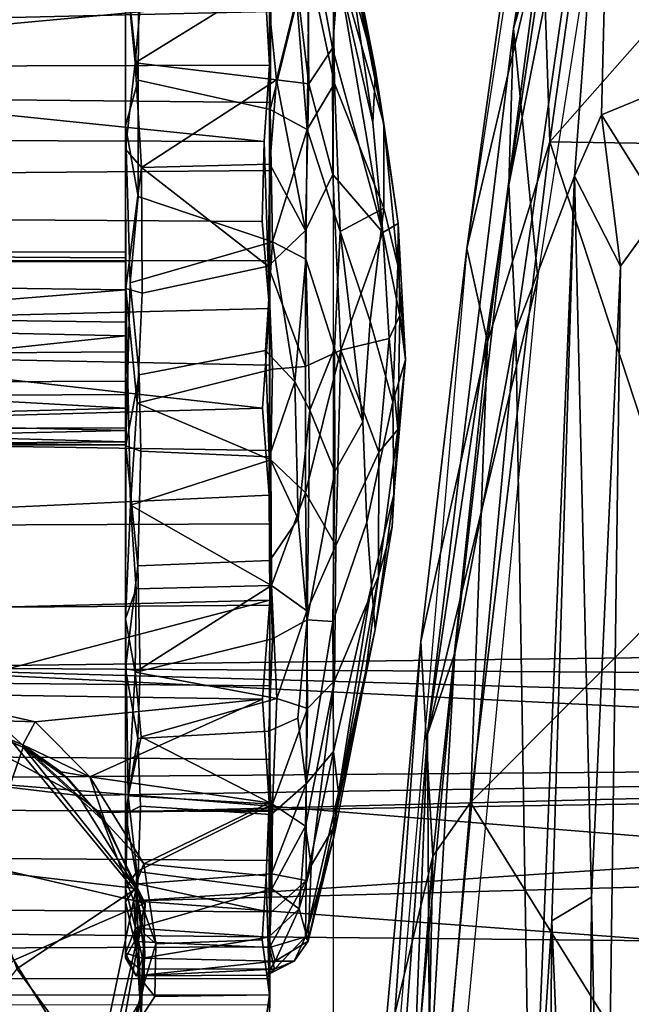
# Model space of a CAD drawing. Header units: millimetres. Extents: x -367 to 317, y -615 to 392.
# Tile 30 of 191: x -334 to -302, y -3 to 49. Entities that reach past the tile are written whole.
import ezdxf

# ---------------------------------------------------------------- set-up
doc = ezdxf.new("R2010")
doc.units = ezdxf.units.MM
doc.layers.add('Fbx_Root', color=7, linetype='Continuous', true_color=0x000000)
doc.styles.add('Default', font='arial.ttf')
doc.dimstyles.new('Default', dxfattribs={"dimscale": 10, "dimtxt": 2.5, "dimasz": 3, "dimexe": 1, "dimexo": 0.5, "dimgap": 0.8, "dimtad": 1, "dimtoh": 1, "dimzin": 1, "dimdsep": 46, "dimtxsty": 'Default', "dimcen": 2.5, "dimadec": 1, "dimazin": 1, "dimtfac": 1, "dimtdec": 4, "dimtix": 1, "dimtofl": 0, "dimtmove": 1, "dimatfit": 3, "dimfxl": 1, "dimtolj": 1, "dimtzin": 1, "dimarcsym": 0})

# ---------------------------------------------------------------- blocks, each defined once
blk = doc.blocks.new('*D1')
at = {"layer": 'Defpoints', "color": 0}
for p in [(-317.816, 295.28), (317.184, 295.28), (-317.816, -604.775)]:
    blk.add_point(p, dxfattribs=at)
at = {"layer": 'Fbx_Root', "color": 0, "lineweight": -2}
for p, q in [((-317.816, 290.28), (-317.816, -614.775)), ((317.184, 290.28), (317.184, -614.775)), ((287.184, -604.775), (-287.816, -604.775))]:
    blk.add_line(p, q, dxfattribs=at)
at = {"layer": 'Fbx_Root', "color": 0}
for points in [[(-287.816, -599.775), (-287.816, -609.775), (-317.816, -604.775)], [(287.184, -609.775), (287.184, -599.775), (317.184, -604.775)]]:
    blk.add_solid(points, dxfattribs=at)
at = {"layer": 'Fbx_Root', "color": 0, "insert": (-0.316, -584.012), "char_height": 25, "attachment_point": 5, "style": 'Default'}
blk.add_mtext('\\A1;635.00', dxfattribs=at)

msp = doc.modelspace()

# ---------------------------------------------------------------- linework, layer by layer
at = {"layer": 'Fbx_Root'}
for points in [[(-310.783, 36.638, 622.074), (-308.122, 55.727, 621.467), (-305.068, 73.898, 619.948)], [(-308.323, 48.217, 620.918), (-301.177, 72.586, 619.657), (-304.759, 70.871, 619.745)], [(-301.177, 72.586, 619.657), (-308.323, 48.217, 620.918), (-307.043, 35.093, 621.551)], [(-306.784, 53.515, 634.62), (-306.404, 42.251, 636.858), (-302.188, 72.374, 634.409)], [(-289.423, 61.51, 635.815), (-302.188, 72.374, 634.409), (-306.404, 42.251, 636.858)], [(-308.323, 48.217, 620.918), (-304.759, 70.871, 619.745), (-304.041, 69.977, 612.538)], [(-304.041, 69.977, 612.538), (-308.564, 39.991, 613.942), (-308.323, 48.217, 620.918)], [(-303.08, 67.686, 611.554), (-308.564, 39.991, 613.942), (-304.041, 69.977, 612.538)], [(-308.564, 39.991, 613.942), (-303.08, 67.686, 611.554), (-308.192, 32.311, 613.271)], [(-308.192, 32.311, 613.271), (-303.08, 67.686, 611.554), (-305.098, 40.443, 612.702)], [(-303.689, 43.667, 612.575), (-305.098, 40.443, 612.702), (-303.08, 67.686, 611.554)], [(-294.086, 47.622, 612.093), (-303.689, 43.667, 612.575), (-303.08, 67.686, 611.554)], [(-293.259, 62.254, 611.452), (-294.086, 47.622, 612.093), (-303.08, 67.686, 611.554)], [(-282.458, 41.875, 637.502), (-289.423, 61.51, 635.815), (-306.404, 42.251, 636.858)], [(-328.762, 51.651, 7.651), (-328.762, 36.458, 33.431), (-328.761, 51.7, 58.516), (-328.762, 59.428, 49.082)], [(-321.173, 46.29, 67.002), (-321.167, 56.64, 60.185), (-321.368, 49.707, 65.3)], [(-321.173, 46.29, 67.002), (-321.147, 49.113, 62.75), (-321.167, 56.64, 60.185)], [(-317.859, 52.691, 17.804), (-317.689, 56.042, 27.106), (-315.14, 43.191, 29.094)], [(-317.019, 53.435, 32.672), (-315.14, 43.191, 29.094), (-317.689, 56.042, 27.106)], [(-308.122, 55.727, 621.467), (-310.783, 36.638, 622.074), (-306.784, 53.515, 634.62)], [(-319.681, 50.067, 59.229), (-319.098, 45.305, 61.166), (-319.189, 54.45, 54.638)], [(-319.189, 54.45, 54.638), (-319.098, 45.305, 61.166), (-317.855, 47.186, 53.739)], [(-317.855, 47.186, 53.739), (-317.53, 51.184, 47.629), (-319.189, 54.45, 54.638)], [(-359.729, 51.701, 61.006), (-321.146, 53.61, 59.511), (-321.147, 49.113, 62.75), (-359.728, 48.211, 63.216)], [(-359.706, 51.241, 64.4), (-359.522, 46.178, 67.087), (-321.368, 49.707, 65.3), (-321.577, 53.45, 62.882)], [(-315.14, 43.191, 29.094), (-317.019, 53.435, 32.672), (-315.593, 46.017, 36.962)], [(-316.764, 50.297, 40.701), (-315.593, 46.017, 36.962), (-317.019, 53.435, 32.672)], [(-309.687, 31.71, 636.302), (-306.784, 53.515, 634.62), (-310.783, 36.638, 622.074)], [(-306.784, 53.515, 634.62), (-309.687, 31.71, 636.302), (-306.404, 42.251, 636.858)], [(-317.859, 52.691, 17.804), (-317.745, 45.325, 11.586), (-319.073, 51.537, 9.36)], [(-317.859, 52.691, 17.804), (-315.14, 43.191, 29.094), (-315.15, 38.759, 22.716), (-317.745, 45.325, 11.586)], [(-328.762, 36.458, 33.431), (-328.762, 35.949, 35.412), (-328.761, 51.7, 58.516)], [(-328.762, 35.949, 35.412), (-328.762, 34.458, 37.161), (-328.761, 51.7, 58.516)], [(-328.762, 34.458, 37.161), (-328.762, 32.756, 37.962), (-328.761, 51.7, 58.516)], [(-328.762, 32.756, 37.962), (-328.762, 31.188, 38.146), (-328.761, 51.7, 58.516)], [(-328.761, 51.7, 58.516), (-328.762, 31.188, 38.146), (-328.762, 17.141, 62.08), (-328.758, 41.867, 63.688)], [(-328.762, 6.86, 11.802), (-328.762, 32.042, 27.957), (-328.762, 51.651, 7.651), (-328.76, 43.098, 2.824)], [(-328.762, 32.042, 27.957), (-328.762, 34.457, 28.977), (-328.762, 51.651, 7.651)], [(-328.762, 34.457, 28.977), (-328.762, 36.135, 31.041), (-328.762, 51.651, 7.651)], [(-328.762, 36.135, 31.041), (-328.762, 36.458, 33.431), (-328.762, 51.651, 7.651)], [(-328.086, 45.488, 3.15), (-328.762, 51.651, 7.651), (-328.056, 50.731, 6.32)], [(-328.762, 51.651, 7.651), (-328.086, 45.488, 3.15), (-328.76, 43.098, 2.824)], [(-328.761, 51.7, 58.516), (-328.758, 41.867, 63.688), (-328.239, 46.409, 62.457)], [(-328.761, 51.7, 58.516), (-328.239, 46.409, 62.457), (-327.899, 50.332, 60.116)], [(-319.729, 49.647, 6.503), (-319.073, 51.537, 9.36), (-319.188, 42.893, 3.59)], [(-319.188, 42.893, 3.59), (-319.073, 51.537, 9.36), (-317.745, 45.325, 11.586)], [(-315.208, 37.484, 44.41), (-317.53, 51.184, 47.629), (-317.855, 47.186, 53.739)], [(-315.208, 37.484, 44.41), (-315.735, 43.275, 43.704), (-317.53, 51.184, 47.629)], [(-317.53, 51.184, 47.629), (-315.735, 43.275, 43.704), (-316.764, 50.297, 40.701)], [(-327.899, 50.332, 60.116), (-328.239, 46.409, 62.457), (-321.327, 50.692, 59.923)], [(-320.798, 45.52, 62.86), (-321.327, 50.692, 59.923), (-328.239, 46.409, 62.457)], [(-321.098, 49.617, 5.561), (-321.132, 43.949, 2.483), (-328.086, 45.488, 3.15), (-328.056, 50.731, 6.32)], [(-321.327, 50.692, 59.923), (-320.798, 45.52, 62.86), (-319.681, 50.067, 59.229)], [(-315.593, 46.017, 36.962), (-316.764, 50.297, 40.701), (-315.735, 43.275, 43.704)], [(-320.798, 45.52, 62.86), (-319.098, 45.305, 61.166), (-319.681, 50.067, 59.229)], [(-321.173, 46.29, 67.002), (-321.368, 49.707, 65.3), (-359.522, 46.178, 67.087)], [(-321.132, 43.949, 2.483), (-321.098, 49.617, 5.561), (-319.729, 49.647, 6.503)], [(-321.132, 43.949, 2.483), (-319.729, 49.647, 6.503), (-319.188, 42.893, 3.59)], [(-321.147, 49.113, 62.75), (-321.147, 44.325, 65.101), (-359.728, 44.71, 64.949), (-359.728, 48.211, 63.216)], [(-321.147, 49.113, 62.75), (-321.173, 46.29, 67.002), (-321.147, 44.325, 65.101)], [(-312.843, 11.055, 622.491), (-307.043, 35.093, 621.551), (-308.323, 48.217, 620.918)], [(-312.843, 11.055, 622.491), (-308.323, 48.217, 620.918), (-308.564, 39.991, 613.942)], [(-317.842, 40.531, 57.478), (-317.855, 47.186, 53.739), (-319.098, 45.305, 61.166)], [(-317.855, 47.186, 53.739), (-317.842, 40.531, 57.478), (-315.208, 37.484, 44.41)], [(-303.689, 43.667, 612.575), (-294.086, 47.622, 612.093), (-300.545, 38.643, 608.443)], [(-321.447, 42.27, 68.526), (-321.173, 46.29, 67.002), (-359.522, 46.178, 67.087)], [(-359.522, 46.178, 67.087), (-359.452, 42.389, 68.457), (-321.447, 42.27, 68.526)], [(-328.239, 46.409, 62.457), (-328.758, 41.867, 63.688), (-327.92, 40.898, 64.773)], [(-328.239, 46.409, 62.457), (-327.92, 40.898, 64.773), (-320.798, 45.52, 62.86)], [(-321.447, 42.27, 68.526), (-321.175, 33.468, 70.116), (-321.173, 46.29, 67.002)], [(-321.175, 33.468, 70.116), (-321.147, 35.999, 67.34), (-321.173, 46.29, 67.002)], [(-321.147, 44.325, 65.101), (-321.173, 46.29, 67.002), (-321.147, 40.746, 66.304)], [(-321.147, 40.746, 66.304), (-321.173, 46.29, 67.002), (-321.147, 35.999, 67.34)], [(-314.388, 37.947, 35.353), (-315.593, 46.017, 36.962), (-315.735, 43.275, 43.704), (-315.208, 37.484, 44.41)], [(-315.14, 43.191, 29.094), (-315.593, 46.017, 36.962), (-314.388, 37.947, 35.353)], [(-328.083, 39.379, 1.028), (-328.76, 43.098, 2.824), (-328.086, 45.488, 3.15)], [(-321.132, 43.949, 2.483), (-321.017, 36.979, 0.521), (-328.083, 39.379, 1.028), (-328.086, 45.488, 3.15)], [(-321.153, 41.073, 64.624), (-320.798, 45.52, 62.86), (-327.92, 40.898, 64.773)], [(-320.798, 45.52, 62.86), (-321.153, 41.073, 64.624), (-319.274, 37.58, 64.275)], [(-320.798, 45.52, 62.86), (-319.274, 37.58, 64.275), (-319.098, 45.305, 61.166)], [(-319.098, 45.305, 61.166), (-319.274, 37.58, 64.275), (-317.842, 40.531, 57.478)], [(-319.188, 42.893, 3.59), (-317.745, 45.325, 11.586), (-317.442, 37.526, 9.737)], [(-317.442, 37.526, 9.737), (-317.745, 45.325, 11.586), (-315.15, 38.759, 22.716)], [(-321.147, 44.325, 65.101), (-321.147, 40.746, 66.304), (-359.728, 40.427, 66.414), (-359.728, 44.71, 64.949)], [(-321.017, 36.979, 0.521), (-321.132, 43.949, 2.483), (-319.188, 42.893, 3.59)], [(-305.098, 40.443, 612.702), (-303.689, 43.667, 612.575), (-302.683, 35.698, 608.547)], [(-302.683, 35.698, 608.547), (-303.689, 43.667, 612.575), (-300.545, 38.643, 608.443)], [(-328.757, 14.498, 5.185), (-328.762, 6.86, 11.802), (-328.76, 43.098, 2.824)], [(-328.511, 34.824, 0.253), (-328.746, 26.234, 0.959), (-328.76, 43.098, 2.824)], [(-328.746, 26.234, 0.959), (-328.757, 14.498, 5.185), (-328.76, 43.098, 2.824)], [(-328.511, 34.824, 0.253), (-328.76, 43.098, 2.824), (-328.083, 39.379, 1.028)], [(-314.411, 35.732, 28.019), (-315.15, 38.759, 22.716), (-315.14, 43.191, 29.094)], [(-314.411, 35.732, 28.019), (-315.14, 43.191, 29.094), (-314.388, 37.947, 35.353)], [(-321.017, 36.979, 0.521), (-319.188, 42.893, 3.59), (-319.253, 36.074, 1.717)], [(-317.442, 37.526, 9.737), (-317.753, 31.376, 7.48), (-319.253, 36.074, 1.717), (-319.188, 42.893, 3.59)], [(-321.447, 42.27, 68.526), (-359.452, 42.389, 68.457), (-359.704, 38.302, 69.516), (-321.555, 38.055, 69.531)], [(-321.447, 42.27, 68.526), (-321.555, 38.055, 69.531), (-321.175, 33.468, 70.116)], [(-310.579, 7.47, 638.79), (-306.404, 42.251, 636.858), (-309.687, 31.71, 636.302)], [(-306.404, 42.251, 636.858), (-310.579, 7.47, 638.79), (-298.859, 19.215, 638.659)], [(-306.404, 42.251, 636.858), (-298.859, 19.215, 638.659), (-283.355, 20.291, 638.983), (-282.458, 41.875, 637.502)], [(-328.741, 34.526, 65.55), (-328.758, 41.867, 63.688), (-328.762, 17.141, 62.08)], [(-328.758, 41.867, 63.688), (-328.741, 34.526, 65.55), (-327.92, 40.898, 64.773)], [(-321.24, 35.696, 65.818), (-321.153, 41.073, 64.624), (-327.92, 40.898, 64.773)], [(-321.153, 41.073, 64.624), (-321.24, 35.696, 65.818), (-319.274, 37.58, 64.275)], [(-359.728, 40.427, 66.414), (-321.147, 40.746, 66.304), (-321.147, 35.999, 67.34), (-359.729, 35.962, 67.306)], [(-328.741, 34.526, 65.55), (-327.886, 34.28, 65.978), (-327.92, 40.898, 64.773)], [(-327.92, 40.898, 64.773), (-327.886, 34.28, 65.978), (-321.24, 35.696, 65.818)], [(-317.417, 31.287, 57.288), (-317.842, 40.531, 57.478), (-319.274, 37.58, 64.275), (-319.274, 30.418, 64.799)], [(-315.208, 37.484, 44.41), (-317.842, 40.531, 57.478), (-317.417, 31.287, 57.288)], [(-305.098, 40.443, 612.702), (-307.408, -15.621, 614.804), (-308.192, 32.311, 613.271)], [(-306.304, 1.228, 613.637), (-307.408, -15.621, 614.804), (-305.098, 40.443, 612.702)], [(-306.304, 1.228, 613.637), (-305.098, 40.443, 612.702), (-304.207, 2.482, 608.883)], [(-305.098, 40.443, 612.702), (-302.683, 35.698, 608.547), (-304.207, 2.482, 608.883)], [(-311.414, 15.318, 614.837), (-312.843, 11.055, 622.491), (-308.564, 39.991, 613.942)], [(-308.564, 39.991, 613.942), (-308.192, 32.311, 613.271), (-311.414, 15.318, 614.837)], [(-328.511, 34.824, 0.253), (-328.083, 39.379, 1.028), (-321.017, 36.979, 0.521)], [(-315.868, 32.803, 16.657), (-317.442, 37.526, 9.737), (-315.15, 38.759, 22.716)], [(-314.677, 28.552, 23.909), (-315.868, 32.803, 16.657), (-315.15, 38.759, 22.716), (-314.411, 35.732, 28.019)], [(-303.557, -29.186, 608.439), (-302.683, 35.698, 608.547), (-300.545, 38.643, 608.443), (-280.697, -8.558, 608.444)], [(-359.704, 38.302, 69.516), (-359.68, 32.5, 70.162), (-321.175, 33.468, 70.116), (-321.555, 38.055, 69.531)], [(-314.388, 37.947, 35.353), (-315.208, 37.484, 44.41), (-314.299, 33.098, 38.167)], [(-314, 30.772, 32.173), (-314.411, 35.732, 28.019), (-314.388, 37.947, 35.353)], [(-314, 30.772, 32.173), (-314.388, 37.947, 35.353), (-314.299, 33.098, 38.167)], [(-321.24, 35.696, 65.818), (-319.274, 30.418, 64.799), (-319.274, 37.58, 64.275)], [(-317.442, 37.526, 9.737), (-316.26, 27.498, 15.294), (-317.753, 31.376, 7.48)], [(-317.442, 37.526, 9.737), (-315.868, 32.803, 16.657), (-316.26, 27.498, 15.294)], [(-314.874, 31.89, 43.809), (-315.208, 37.484, 44.41), (-317.417, 31.287, 57.288)], [(-314.299, 33.098, 38.167), (-315.208, 37.484, 44.41), (-314.874, 31.89, 43.809)], [(-328.511, 34.824, 0.253), (-321.017, 36.979, 0.521), (-321.386, 31.259, 0.05), (-328.03, 29.976, 0.086)], [(-319.833, 29.61, 0.855), (-321.386, 31.259, 0.05), (-321.017, 36.979, 0.521)], [(-321.017, 36.979, 0.521), (-319.253, 36.074, 1.717), (-319.833, 29.61, 0.855)], [(-328.762, 36.458, 33.431), (-328.762, 36.135, 31.041), (-352.114, 36.278, 31.442), (-352.114, 36.433, 33.805)], [(-328.762, 35.949, 35.412), (-328.762, 36.458, 33.431), (-352.114, 36.433, 33.805), (-352.114, 35.888, 35.44)], [(-315.795, -21.314, 623.517), (-313.193, 15.943, 623.003), (-310.783, 36.638, 622.074)], [(-310.783, 36.638, 622.074), (-313.193, 15.943, 623.003), (-309.687, 31.71, 636.302)], [(-321.147, 35.999, 67.34), (-321.148, 30.49, 67.62), (-359.729, 31.258, 67.626), (-359.729, 35.962, 67.306)], [(-328.762, 36.135, 31.041), (-328.762, 34.457, 28.977), (-352.114, 34.778, 29.238), (-352.114, 36.278, 31.442)], [(-352.114, 34.781, 36.897), (-328.762, 34.458, 37.161), (-328.762, 35.949, 35.412), (-352.114, 35.888, 35.44)], [(-321.147, 35.999, 67.34), (-321.175, 33.468, 70.116), (-321.148, 30.49, 67.62)], [(-319.253, 36.074, 1.717), (-319.051, 28.125, 2.163), (-319.833, 29.61, 0.855)], [(-319.051, 28.125, 2.163), (-319.253, 36.074, 1.717), (-317.753, 31.376, 7.48)], [(-321.004, 30.28, 66.049), (-321.24, 35.696, 65.818), (-327.886, 34.28, 65.978), (-328.133, 28.493, 65.993)], [(-321.24, 35.696, 65.818), (-321.004, 30.28, 66.049), (-319.274, 30.418, 64.799)], [(-314, 30.772, 32.173), (-314.677, 28.552, 23.909), (-314.411, 35.732, 28.019)], [(-302.683, 35.698, 608.547), (-303.557, -29.186, 608.439), (-304.207, 2.482, 608.883)], [(-352.114, 33.078, 37.884), (-328.762, 32.756, 37.962), (-328.762, 34.458, 37.161), (-352.114, 34.781, 36.897)], [(-352.114, 32.544, 28.042), (-352.114, 34.778, 29.238), (-328.762, 34.457, 28.977)], [(-328.746, 26.234, 0.959), (-328.511, 34.824, 0.253), (-328.03, 29.976, 0.086)], [(-307.043, 35.093, 621.551), (-312.843, 11.055, 622.491), (-312.644, -23.814, 623.539)], [(-328.762, 34.457, 28.977), (-328.762, 32.042, 27.957), (-352.114, 32.544, 28.042)], [(-328.498, 23.112, 64.992), (-328.741, 34.526, 65.55), (-328.762, 17.141, 62.08)], [(-328.741, 34.526, 65.55), (-328.498, 23.112, 64.992), (-328.133, 28.493, 65.993)], [(-328.741, 34.526, 65.55), (-328.133, 28.493, 65.993), (-327.886, 34.28, 65.978)], [(-321.54, 28.218, 70.013), (-321.175, 33.468, 70.116), (-359.68, 32.5, 70.162)], [(-321.54, 28.218, 70.013), (-321.184, 23.652, 69.348), (-321.175, 33.468, 70.116)], [(-321.184, 23.652, 69.348), (-321.147, 26.001, 67.181), (-321.175, 33.468, 70.116)], [(-321.148, 30.49, 67.62), (-321.175, 33.468, 70.116), (-321.147, 26.001, 67.181)], [(-328.762, 31.188, 38.146), (-328.762, 32.756, 37.962), (-352.114, 33.078, 37.884), (-352.114, 31.013, 38.177)], [(-314.677, 28.552, 23.909), (-316.034, 22.228, 18.574), (-316.26, 27.498, 15.294), (-315.868, 32.803, 16.657)], [(-314.299, 33.098, 38.167), (-314.874, 31.89, 43.809), (-314.409, 27.105, 38.16)], [(-314.299, 33.098, 38.167), (-314.409, 27.105, 38.16), (-314, 30.772, 32.173)], [(-359.68, 32.5, 70.162), (-359.677, 27.148, 69.903), (-321.54, 28.218, 70.013)], [(-352.114, 29.545, 28.252), (-352.114, 32.544, 28.042), (-328.762, 32.042, 27.957)], [(-311.414, 15.318, 614.837), (-308.192, 32.311, 613.271), (-314.111, -31.113, 615.448)], [(-314.111, -31.113, 615.448), (-308.192, 32.311, 613.271), (-307.408, -15.621, 614.804)], [(-352.114, 29.545, 28.252), (-328.762, 32.042, 27.957), (-328.762, 29.645, 28.265)], [(-328.762, 29.645, 28.265), (-328.762, 32.042, 27.957), (-328.762, 6.86, 11.802)], [(-317.417, 31.287, 57.288), (-315.404, 25.916, 46.172), (-314.874, 31.89, 43.809)], [(-314.874, 31.89, 43.809), (-315.404, 25.916, 46.172), (-314.409, 27.105, 38.16)], [(-312.565, 4.633, 637.551), (-309.687, 31.71, 636.302), (-313.193, 15.943, 623.003)], [(-312.565, 4.633, 637.551), (-310.579, 7.47, 638.79), (-309.687, 31.71, 636.302)], [(-321.148, 30.49, 67.62), (-321.147, 26.001, 67.181), (-359.729, 26.592, 67.274), (-359.729, 31.258, 67.626)], [(-328.762, 28.95, 37.639), (-328.762, 31.188, 38.146), (-352.114, 31.013, 38.177), (-352.114, 28.831, 37.492)], [(-328.762, 31.188, 38.146), (-328.762, 28.95, 37.639), (-328.762, 17.141, 62.08)], [(-328.03, 29.976, 0.086), (-321.386, 31.259, 0.05), (-321.182, 25.656, 0.514), (-327.943, 25.968, 0.496)], [(-321.386, 31.259, 0.05), (-319.833, 29.61, 0.855), (-321.182, 25.656, 0.514)], [(-319.274, 30.418, 64.799), (-319.272, 23.76, 63.897), (-317.417, 31.287, 57.288)], [(-317.68, 20.991, 56.009), (-317.417, 31.287, 57.288), (-319.272, 23.76, 63.897)], [(-317.753, 31.376, 7.48), (-317.735, 24.887, 8.358), (-319.051, 28.125, 2.163)], [(-317.735, 24.887, 8.358), (-317.753, 31.376, 7.48), (-316.26, 27.498, 15.294)], [(-317.68, 20.991, 56.009), (-315.404, 25.916, 46.172), (-317.417, 31.287, 57.288)], [(-314, 30.772, 32.173), (-314.409, 27.105, 38.16), (-314.71, 21.987, 34.866), (-314.614, 23.678, 29.249)], [(-314, 30.772, 32.173), (-314.614, 23.678, 29.249), (-314.677, 28.552, 23.909)], [(-321.098, 25.507, 65.554), (-321.004, 30.28, 66.049), (-328.133, 28.493, 65.993)], [(-319.272, 23.76, 63.897), (-319.274, 30.418, 64.799), (-321.004, 30.28, 66.049), (-321.098, 25.507, 65.554)], [(-328.762, 29.645, 28.265), (-328.762, 28.22, 29.078), (-352.114, 29.545, 28.252)], [(-328.762, 28.22, 29.078), (-328.762, 29.645, 28.265), (-328.762, 6.86, 11.802)], [(-328.746, 26.234, 0.959), (-328.03, 29.976, 0.086), (-327.943, 25.968, 0.496)], [(-321.182, 25.656, 0.514), (-319.833, 29.61, 0.855), (-319.656, 22.406, 2.227)], [(-319.656, 22.406, 2.227), (-319.833, 29.61, 0.855), (-319.051, 28.125, 2.163)], [(-352.114, 27.587, 29.639), (-352.114, 29.545, 28.252), (-328.762, 28.22, 29.078)], [(-352.114, 27.096, 35.948), (-328.762, 27.196, 36), (-328.762, 28.95, 37.639), (-352.114, 28.831, 37.492)], [(-328.762, 28.95, 37.639), (-328.762, 27.196, 36), (-328.762, 17.141, 62.08)], [(-314.677, 28.552, 23.909), (-314.614, 23.678, 29.249), (-315.792, 18.89, 23.25), (-316.034, 22.228, 18.574)], [(-359.677, 27.148, 69.903), (-359.72, 21.854, 68.922), (-321.184, 23.652, 69.348), (-321.54, 28.218, 70.013)], [(-328.762, 28.22, 29.078), (-328.762, 27.043, 30.376), (-352.114, 27.587, 29.639)], [(-328.762, 27.043, 30.376), (-328.762, 28.22, 29.078), (-328.762, 6.86, 11.802)], [(-328.133, 28.493, 65.993), (-328.498, 23.112, 64.992), (-321.098, 25.507, 65.554)], [(-319.656, 22.406, 2.227), (-319.051, 28.125, 2.163), (-319.182, 17.073, 4.817)], [(-319.182, 17.073, 4.817), (-319.051, 28.125, 2.163), (-317.735, 24.887, 8.358)], [(-352.114, 26.527, 31.419), (-352.114, 27.587, 29.639), (-328.762, 27.043, 30.376)], [(-317.735, 24.887, 8.358), (-316.26, 27.498, 15.294), (-316.034, 22.228, 18.574), (-317.825, 16.985, 11.423)], [(-328.762, 26.453, 34.381), (-328.762, 27.196, 36), (-352.114, 27.096, 35.948)], [(-352.114, 27.096, 35.948), (-352.114, 26.282, 33.557), (-328.762, 26.453, 34.381)], [(-328.762, 27.043, 30.376), (-328.762, 26.298, 32.433), (-352.114, 26.527, 31.419)], [(-328.762, 27.196, 36), (-328.762, 26.453, 34.381), (-328.762, 17.141, 62.08)], [(-328.762, 26.298, 32.433), (-328.762, 27.043, 30.376), (-328.762, 6.86, 11.802)], [(-314.409, 27.105, 38.16), (-315.436, 19.387, 40.748), (-314.71, 21.987, 34.866)], [(-314.409, 27.105, 38.16), (-315.404, 25.916, 46.172), (-315.436, 19.387, 40.748)], [(-321.147, 26.001, 67.181), (-321.146, 22.136, 66.353), (-359.73, 21.974, 66.341), (-359.729, 26.592, 67.274)], [(-352.114, 26.282, 33.557), (-352.114, 26.527, 31.419), (-328.762, 26.298, 32.433)], [(-328.762, 26.298, 32.433), (-328.762, 26.453, 34.381), (-352.114, 26.282, 33.557)], [(-328.762, 26.453, 34.381), (-328.762, 26.298, 32.433), (-328.762, 17.141, 62.08)], [(-328.762, 17.141, 62.08), (-328.762, 26.298, 32.433), (-328.762, 6.86, 11.802), (-328.76, 2.238, 18.895)], [(-328.757, 14.498, 5.185), (-328.746, 26.234, 0.959), (-328.111, 19.928, 2.019)], [(-328.111, 19.928, 2.019), (-328.746, 26.234, 0.959), (-327.943, 25.968, 0.496)], [(-321.182, 25.656, 0.514), (-321.156, 20.206, 2.009), (-328.111, 19.928, 2.019), (-327.943, 25.968, 0.496)], [(-321.147, 26.001, 67.181), (-321.184, 23.652, 69.348), (-321.146, 22.136, 66.353)], [(-321.064, 18.888, 63.709), (-321.098, 25.507, 65.554), (-328.498, 23.112, 64.992)], [(-321.156, 20.206, 2.009), (-321.182, 25.656, 0.514), (-319.656, 22.406, 2.227)], [(-321.098, 25.507, 65.554), (-321.064, 18.888, 63.709), (-319.272, 23.76, 63.897)], [(-315.404, 25.916, 46.172), (-317.68, 20.991, 56.009), (-317.754, 13.866, 51.914), (-315.436, 19.387, 40.748)], [(-317.735, 24.887, 8.358), (-317.825, 16.985, 11.423), (-319.182, 17.073, 4.817)], [(-359.72, 21.854, 68.922), (-359.178, 17.14, 67.296), (-321.158, 18.119, 67.728), (-321.184, 23.652, 69.348)], [(-321.158, 18.119, 67.728), (-321.146, 22.136, 66.353), (-321.184, 23.652, 69.348)], [(-319.272, 23.76, 63.897), (-321.064, 18.888, 63.709), (-319.209, 17.553, 61.369)], [(-319.272, 23.76, 63.897), (-319.209, 17.553, 61.369), (-317.68, 20.991, 56.009)], [(-314.614, 23.678, 29.249), (-315.609, 16.568, 29.43), (-315.792, 18.89, 23.25)], [(-314.71, 21.987, 34.866), (-315.609, 16.568, 29.43), (-314.614, 23.678, 29.249)], [(-328.498, 23.112, 64.992), (-328.762, 17.141, 62.08), (-328.198, 18.71, 63.575)], [(-328.498, 23.112, 64.992), (-328.198, 18.71, 63.575), (-321.064, 18.888, 63.709)], [(-319.656, 22.406, 2.227), (-319.182, 17.073, 4.817), (-321.007, 16.089, 3.839), (-321.156, 20.206, 2.009)], [(-359.73, 21.974, 66.341), (-321.146, 22.136, 66.353), (-321.147, 17.854, 64.863), (-359.728, 17.556, 64.712)], [(-321.146, 22.136, 66.353), (-321.158, 18.119, 67.728), (-321.147, 17.854, 64.863)], [(-317.825, 16.985, 11.423), (-316.034, 22.228, 18.574), (-315.792, 18.89, 23.25), (-317.791, 10.144, 18.249)], [(-314.71, 21.987, 34.866), (-315.436, 19.387, 40.748), (-316.207, 13.654, 36.03), (-315.609, 16.568, 29.43)], [(-319.176, 12.409, 58.238), (-317.754, 13.866, 51.914), (-317.68, 20.991, 56.009), (-319.209, 17.553, 61.369)], [(-328.757, 14.498, 5.185), (-328.111, 19.928, 2.019), (-327.98, 14.374, 4.772)], [(-328.111, 19.928, 2.019), (-321.156, 20.206, 2.009), (-321.007, 16.089, 3.839), (-327.98, 14.374, 4.772)], [(-318.967, 4.153, 47.716), (-317.827, 6.07, 38.93), (-315.436, 19.387, 40.748), (-317.754, 13.866, 51.914)], [(-315.436, 19.387, 40.748), (-317.827, 6.07, 38.93), (-316.207, 13.654, 36.03)], [(-299.978, -9.584, 640.06), (-298.859, 19.215, 638.659), (-310.579, 7.47, 638.79)], [(-328.762, 17.141, 62.08), (-328.239, 14.332, 61.331), (-328.198, 18.71, 63.575)], [(-328.198, 18.71, 63.575), (-328.239, 14.332, 61.331), (-321.064, 18.888, 63.709)], [(-320.785, 12.937, 60.427), (-321.064, 18.888, 63.709), (-328.239, 14.332, 61.331)], [(-321.064, 18.888, 63.709), (-320.785, 12.937, 60.427), (-319.209, 17.553, 61.369)], [(-315.792, 18.89, 23.25), (-317.536, 7.969, 25.794), (-317.791, 10.144, 18.249)], [(-315.609, 16.568, 29.43), (-317.536, 7.969, 25.794), (-315.792, 18.89, 23.25)], [(-321.147, 17.854, 64.863), (-321.147, 13.603, 62.703), (-359.728, 13.957, 62.92), (-359.728, 17.556, 64.712)], [(-340.005, 13.178, 65.388), (-321.158, 18.119, 67.728), (-359.178, 17.14, 67.296)], [(-321.537, 12.897, 65.22), (-321.158, 18.119, 67.728), (-340.005, 13.178, 65.388)], [(-321.537, 12.897, 65.22), (-321.18, 7.438, 61.397), (-321.158, 18.119, 67.728)], [(-321.18, 7.438, 61.397), (-321.147, 9.73, 59.989), (-321.158, 18.119, 67.728)], [(-321.147, 17.854, 64.863), (-321.158, 18.119, 67.728), (-321.147, 13.603, 62.703)], [(-321.147, 13.603, 62.703), (-321.158, 18.119, 67.728), (-321.147, 9.73, 59.989)], [(-328.76, 2.238, 18.895), (-328.76, -0.712, 28.7), (-328.762, 17.141, 62.08)], [(-328.76, -0.712, 28.7), (-328.756, -0.467, 39.621), (-328.762, 17.141, 62.08)], [(-328.756, -0.467, 39.621), (-328.76, 2.93, 48.365), (-328.762, 17.141, 62.08)], [(-328.76, 2.93, 48.365), (-328.615, 7.817, 56.097), (-328.762, 17.141, 62.08)], [(-328.762, 17.141, 62.08), (-328.615, 7.817, 56.097), (-328.239, 14.332, 61.331)], [(-320.785, 12.937, 60.427), (-319.176, 12.409, 58.238), (-319.209, 17.553, 61.369)], [(-319.182, 17.073, 4.817), (-319.67, 11.897, 7.606), (-321.213, 11.22, 6.867), (-321.007, 16.089, 3.839)], [(-319.67, 11.897, 7.606), (-319.182, 17.073, 4.817), (-319.235, 8.439, 11.183)], [(-319.235, 8.439, 11.183), (-319.182, 17.073, 4.817), (-317.825, 16.985, 11.423)], [(-317.825, 16.985, 11.423), (-317.791, 10.144, 18.249), (-319.235, 8.439, 11.183)], [(-327.98, 14.374, 4.772), (-321.007, 16.089, 3.839), (-321.213, 11.22, 6.867), (-328.11, 10.834, 7.211)], [(-317.536, 7.969, 25.794), (-315.609, 16.568, 29.43), (-316.207, 13.654, 36.03)], [(-223.087, 16.046, 93.9), (-238.1, 9.32, 91.795), (-343.761, 14.573, 74.562)], [(-343.761, 14.573, 74.562), (-140.16, 13.342, 134.074), (-223.087, 16.046, 93.9)], [(-315.795, -21.314, 623.517), (-315.231, -6.435, 623.978), (-313.193, 15.943, 623.003)], [(-313.193, 15.943, 623.003), (-315.231, -6.435, 623.978), (-312.565, 4.633, 637.551)], [(-313.605, -8.294, 616.097), (-311.414, 15.318, 614.837), (-314.111, -31.113, 615.448)], [(-313.605, -8.294, 616.097), (-312.843, 11.055, 622.491), (-311.414, 15.318, 614.837)], [(-352.063, 10.325, 72.627), (-343.761, 14.573, 74.562), (-331.248, 7.824, 76.539)], [(-343.761, 14.573, 74.562), (-238.1, 9.32, 91.795), (-331.248, 7.824, 76.539)], [(-343.761, 14.573, 74.562), (-182.322, 10.022, 138.339), (-140.16, 13.342, 134.074)], [(-182.322, 10.022, 138.339), (-343.761, 14.573, 74.562), (-339.558, 8.759, 100.555)], [(-328.762, 6.86, 11.802), (-328.757, 14.498, 5.185), (-328.11, 10.834, 7.211)], [(-328.757, 14.498, 5.185), (-327.98, 14.374, 4.772), (-328.11, 10.834, 7.211)], [(-328.239, 14.332, 61.331), (-328.615, 7.817, 56.097), (-327.927, 10.923, 59.006)], [(-328.239, 14.332, 61.331), (-327.927, 10.923, 59.006), (-320.785, 12.937, 60.427)], [(-321.147, 13.603, 62.703), (-321.147, 9.73, 59.989), (-359.728, 10.073, 60.27), (-359.728, 13.957, 62.92)], [(-319.176, 12.409, 58.238), (-319.274, 6.222, 52.389), (-317.754, 13.866, 51.914)], [(-318.967, 4.153, 47.716), (-317.754, 13.866, 51.914), (-319.274, 6.222, 52.389)], [(-317.827, 6.07, 38.93), (-317.786, 5.649, 31.636), (-316.207, 13.654, 36.03)], [(-317.536, 7.969, 25.794), (-316.207, 13.654, 36.03), (-317.786, 5.649, 31.636)], [(-333.514, 11.706, 64.486), (-340.005, 13.178, 65.388), (-337.369, 11.833, 65.829)], [(-340.005, 13.178, 65.388), (-333.514, 11.706, 64.486), (-321.537, 12.897, 65.22)], [(-333.514, 11.706, 64.486), (-330.641, 8.816, 62.538), (-321.537, 12.897, 65.22)], [(-321.18, 7.438, 61.397), (-321.537, 12.897, 65.22), (-330.641, 8.816, 62.538)], [(-321.018, 7.378, 55.844), (-320.785, 12.937, 60.427), (-327.927, 10.923, 59.006)], [(-320.785, 12.937, 60.427), (-321.018, 7.378, 55.844), (-319.176, 12.409, 58.238)], [(-352.063, 10.325, 72.627), (-331.248, 7.824, 76.539), (-335.84, 11.976, 71.722)], [(-327.722, 2.163, 71.663), (-340.097, 5.063, 71.55), (-335.84, 11.976, 71.722)], [(-327.722, 2.163, 71.663), (-335.84, 11.976, 71.722), (-331.248, 7.824, 76.539)], [(-321.018, 7.378, 55.844), (-319.274, 6.222, 52.389), (-319.176, 12.409, 58.238)], [(-334.145, 10.371, 71.607), (-337.588, 11.734, 71.599), (-342.145, 5.229, 71.652), (-336.401, 3.894, 71.658)], [(-337.588, 11.734, 71.599), (-334.145, 10.371, 71.607), (-337.369, 11.833, 65.829)], [(-334.172, 10.498, 64.82), (-337.369, 11.833, 65.829), (-334.145, 10.371, 71.607)], [(-333.514, 11.706, 64.486), (-337.369, 11.833, 65.829), (-334.172, 10.498, 64.82)], [(-330.641, 8.816, 62.538), (-333.514, 11.706, 64.486), (-334.172, 10.498, 64.82)], [(-319.67, 11.897, 7.606), (-319.235, 8.439, 11.183), (-321.084, 6.823, 10.956), (-321.213, 11.22, 6.867)], [(-327.927, 10.923, 59.006), (-328.615, 7.817, 56.097), (-321.018, 7.378, 55.844)], [(-321.213, 11.22, 6.867), (-321.084, 6.823, 10.956), (-327.957, 7.271, 10.478), (-328.11, 10.834, 7.211)], [(-315.779, -28.544, 623.583), (-312.644, -23.814, 623.539), (-312.843, 11.055, 622.491)], [(-313.605, -8.294, 616.097), (-315.779, -28.544, 623.583), (-312.843, 11.055, 622.491)], [(-328.193, 2.927, 71.609), (-334.145, 10.371, 71.607), (-336.401, 3.894, 71.658)], [(-334.145, 10.371, 71.607), (-331.736, 8.671, 70.931), (-334.172, 10.498, 64.82)], [(-332.154, 9.085, 64.181), (-334.172, 10.498, 64.82), (-331.736, 8.671, 70.931)], [(-330.641, 8.816, 62.538), (-334.172, 10.498, 64.82), (-332.154, 9.085, 64.181)], [(-334.145, 10.371, 71.607), (-329.762, 6.351, 71.099), (-331.736, 8.671, 70.931)], [(-334.145, 10.371, 71.607), (-328.193, 2.927, 71.609), (-329.762, 6.351, 71.099)], [(-328.762, 6.86, 11.802), (-328.11, 10.834, 7.211), (-327.957, 7.271, 10.478)], [(-321.147, 9.73, 59.989), (-321.147, 6.997, 57.519), (-359.728, 7.148, 57.673), (-359.728, 10.073, 60.27)], [(-182.322, 10.022, 138.339), (-339.558, 8.759, 100.555), (-223.988, -0.597, 130.79)], [(-317.536, 7.969, 25.794), (-319.276, 0.391, 26.166), (-319.235, 3.354, 18.071), (-317.791, 10.144, 18.249)], [(-319.235, 3.354, 18.071), (-319.235, 8.439, 11.183), (-317.791, 10.144, 18.249)], [(-321.147, 9.73, 59.989), (-321.18, 7.438, 61.397), (-321.147, 6.997, 57.519)], [(-331.736, 8.671, 70.931), (-329.762, 6.351, 71.099), (-332.154, 9.085, 64.181)], [(-329.821, 6.447, 62.035), (-332.154, 9.085, 64.181), (-329.762, 6.351, 71.099)], [(-330.641, 8.816, 62.538), (-332.154, 9.085, 64.181), (-329.821, 6.447, 62.035)], [(-238.1, 9.32, 91.795), (-330.124, 6.938, 97.503), (-331.248, 7.824, 76.539)], [(-327.783, 4.238, 58.405), (-330.641, 8.816, 62.538), (-329.821, 6.447, 62.035)], [(-330.641, 8.816, 62.538), (-327.783, 4.238, 58.405), (-321.18, 7.438, 61.397)], [(-234.664, 8.446, 119.136), (-330.124, 6.938, 97.503), (-238.1, 9.32, 91.795)], [(-339.558, 8.759, 100.555), (-347.839, 0.652, 99.277), (-223.988, -0.597, 130.79)], [(-234.664, 8.446, 119.136), (-328.319, 2.288, 101.704), (-330.124, 6.938, 97.503)], [(-328.319, 2.288, 101.704), (-234.664, 8.446, 119.136), (-194.791, 5.92, 133.211)], [(-321.063, 3.714, 15.082), (-321.084, 6.823, 10.956), (-319.235, 8.439, 11.183)], [(-321.063, 3.714, 15.082), (-319.235, 8.439, 11.183), (-319.235, 3.354, 18.071)], [(-330.124, 6.938, 97.503), (-327.722, 2.163, 71.663), (-331.248, 7.824, 76.539)], [(-328.615, 7.817, 56.097), (-328.76, 2.93, 48.365), (-328.157, 3.823, 51.337)], [(-328.615, 7.817, 56.097), (-328.157, 3.823, 51.337), (-321.018, 7.378, 55.844)], [(-317.536, 7.969, 25.794), (-317.786, 5.649, 31.636), (-319.276, 0.391, 26.166)], [(-328.099, 3.18, 15.751), (-328.762, 6.86, 11.802), (-327.957, 7.271, 10.478)], [(-321.051, 2.916, 49.858), (-321.018, 7.378, 55.844), (-328.157, 3.823, 51.337)], [(-321.084, 6.823, 10.956), (-321.063, 3.714, 15.082), (-328.099, 3.18, 15.751), (-327.957, 7.271, 10.478)], [(-321.343, 3.607, 57.645), (-321.18, 7.438, 61.397), (-327.783, 4.238, 58.405)], [(-321.164, -2.671, 47.781), (-321.18, 7.438, 61.397), (-321.343, 3.607, 57.645)], [(-321.164, -2.671, 47.781), (-321.148, 4.405, 54.662), (-321.18, 7.438, 61.397)], [(-321.147, 6.997, 57.519), (-321.18, 7.438, 61.397), (-321.148, 4.405, 54.662)], [(-321.018, 7.378, 55.844), (-321.051, 2.916, 49.858), (-319.274, 6.222, 52.389)], [(-313.087, -21.903, 639.945), (-310.579, 7.47, 638.79), (-312.565, 4.633, 637.551)], [(-310.579, 7.47, 638.79), (-313.087, -21.903, 639.945), (-299.978, -9.584, 640.06)], [(-321.147, 6.997, 57.519), (-321.148, 4.405, 54.662), (-359.728, 4.681, 54.991), (-359.728, 7.148, 57.673)], [(-330.124, 6.938, 97.503), (-328.319, 2.288, 101.704), (-327.722, 2.163, 71.663)], [(-328.76, 2.238, 18.895), (-328.762, 6.86, 11.802), (-328.099, 3.18, 15.751)], [(-329.762, 6.351, 71.099), (-328.193, 2.927, 71.609), (-329.821, 6.447, 62.035)], [(-328.238, 3.078, 58.564), (-329.821, 6.447, 62.035), (-328.193, 2.927, 71.609)], [(-327.783, 4.238, 58.405), (-329.821, 6.447, 62.035), (-328.238, 3.078, 58.564)], [(-321.051, 2.916, 49.858), (-319.603, 1.871, 45.597), (-319.274, 6.222, 52.389)], [(-319.274, 6.222, 52.389), (-319.603, 1.871, 45.597), (-318.967, 4.153, 47.716)], [(-194.791, 5.92, 133.211), (-235.556, -4.647, 124.727), (-328.319, 2.288, 101.704)], [(-318.967, 4.153, 47.716), (-319.135, 0.163, 37.186), (-317.827, 6.07, 38.93)], [(-317.786, 5.649, 31.636), (-317.827, 6.07, 38.93), (-319.135, 0.163, 37.186)], [(-319.135, 0.163, 37.186), (-319.276, 0.391, 26.166), (-317.786, 5.649, 31.636)], [(-321.148, 4.405, 54.662), (-321.148, 1.706, 50.793), (-359.729, 1.927, 51.146), (-359.728, 4.681, 54.991)], [(-340.097, 5.063, 71.55), (-327.722, 2.163, 71.663), (-334.63, -0.84, 71.986)], [(-327.162, 0.017, 52.989), (-327.783, 4.238, 58.405), (-328.238, 3.078, 58.564)], [(-327.162, 0.017, 52.989), (-321.561, 0.227, 53.188), (-321.343, 3.607, 57.645), (-327.783, 4.238, 58.405)], [(-321.148, 4.405, 54.662), (-321.164, -2.671, 47.781), (-321.148, 1.706, 50.793)], [(-319.603, 1.871, 45.597), (-319.135, 0.163, 37.186), (-318.967, 4.153, 47.716)], [(-314.558, -22.196, 638.478), (-312.565, 4.633, 637.551), (-315.231, -6.435, 623.978)], [(-314.558, -22.196, 638.478), (-313.087, -21.903, 639.945), (-312.565, 4.633, 637.551)], [(-336.401, 3.894, 71.658), (-334.487, -1.304, 71.653), (-328.193, 2.927, 71.609)], [(-328.76, 2.93, 48.365), (-328.231, 0.851, 45.687), (-328.157, 3.823, 51.337)], [(-328.157, 3.823, 51.337), (-328.231, 0.851, 45.687), (-321.051, 2.916, 49.858)], [(-321.063, 3.714, 15.082), (-321.091, 1.669, 18.701), (-328.099, 3.18, 15.751)], [(-321.091, 1.669, 18.701), (-321.063, 3.714, 15.082), (-319.235, 3.354, 18.071)], [(-328.76, 2.238, 18.895), (-328.099, 3.18, 15.751), (-328.285, 0.147, 22.293)], [(-321.091, 1.669, 18.701), (-321.172, -0.176, 23.266), (-328.285, 0.147, 22.293), (-328.099, 3.18, 15.751)], [(-321.561, 0.227, 53.188), (-321.164, -2.671, 47.781), (-321.343, 3.607, 57.645)], [(-321.172, -0.176, 23.266), (-321.091, 1.669, 18.701), (-319.235, 3.354, 18.071)], [(-321.172, -0.176, 23.266), (-319.235, 3.354, 18.071), (-319.276, 0.391, 26.166)], [(-330.269, -7.02, 71.649), (-328.193, 2.927, 71.609), (-334.487, -1.304, 71.653)], [(-328.193, 2.927, 71.609), (-330.269, -7.02, 71.649), (-327.946, -2.917, 71.302)], [(-328.76, 2.93, 48.365), (-328.756, -0.467, 39.621), (-328.231, 0.851, 45.687)], [(-328.193, 2.927, 71.609), (-327.731, -0.654, 71.06), (-328.238, 3.078, 58.564)], [(-327.77, 0.571, 55.019), (-328.238, 3.078, 58.564), (-327.731, -0.654, 71.06)], [(-327.162, 0.017, 52.989), (-328.238, 3.078, 58.564), (-327.77, 0.571, 55.019)], [(-321.225, 0.374, 44.45), (-321.051, 2.916, 49.858), (-328.231, 0.851, 45.687)], [(-328.193, 2.927, 71.609), (-327.946, -2.917, 71.302), (-327.731, -0.654, 71.06)], [(-321.051, 2.916, 49.858), (-321.225, 0.374, 44.45), (-319.603, 1.871, 45.597)], [(-329.69, -8.883, 71.656), (-334.63, -0.84, 71.986), (-327.722, 2.163, 71.663)], [(-327.722, 2.163, 71.663), (-327.928, -4.016, 101.431), (-330.198, -8.883, 76.822)], [(-330.198, -8.883, 76.822), (-329.69, -8.883, 71.656), (-327.722, 2.163, 71.663)], [(-328.76, -0.712, 28.7), (-328.76, 2.238, 18.895), (-328.285, 0.147, 22.293)], [(-328.319, 2.288, 101.704), (-235.556, -4.647, 124.727), (-327.928, -4.016, 101.431)], [(-327.722, 2.163, 71.663), (-328.319, 2.288, 101.704), (-327.928, -4.016, 101.431)], [(-304.501, -41.82, 608.847), (-306.304, 1.228, 613.637), (-304.207, 2.482, 608.883)], [(-304.207, 2.482, 608.883), (-303.557, -29.186, 608.439), (-304.501, -41.82, 608.847)], [(-321.148, 1.706, 50.793), (-321.147, -0.132, 47.19), (-359.726, -0.288, 46.89), (-359.729, 1.927, 51.146)], [(-321.225, 0.374, 44.45), (-320.879, -0.896, 39.88), (-319.603, 1.871, 45.597)], [(-321.148, 1.706, 50.793), (-321.164, -2.671, 47.781), (-321.147, -0.132, 47.19)], [(-319.603, 1.871, 45.597), (-320.879, -0.896, 39.88), (-319.135, 0.163, 37.186)], [(-306.304, 1.228, 613.637), (-306.632, -37.412, 614.511), (-307.408, -15.621, 614.804)], [(-306.632, -37.412, 614.511), (-306.304, 1.228, 613.637), (-304.501, -41.82, 608.847)], [(-344.349, -7.299, 99.936), (-223.988, -0.597, 130.79), (-347.839, 0.652, 99.277)], [(-328.231, 0.851, 45.687), (-328.756, -0.467, 39.621), (-327.858, -0.74, 40.759)], [(-328.231, 0.851, 45.687), (-327.858, -0.74, 40.759), (-321.225, 0.374, 44.45)], [(-327.731, -0.654, 71.06), (-327.946, -2.917, 71.302), (-327.77, 0.571, 55.019)], [(-327.764, -2.054, 50.345), (-327.77, 0.571, 55.019), (-327.946, -2.917, 71.302)], [(-327.162, 0.017, 52.989), (-327.77, 0.571, 55.019), (-327.764, -2.054, 50.345)], [(-328.76, -0.712, 28.7), (-328.285, 0.147, 22.293), (-328.003, -1.303, 28.14)], [(-321.172, -0.176, 23.266), (-320.91, -1.317, 28.6), (-328.003, -1.303, 28.14), (-328.285, 0.147, 22.293)], [(-320.879, -0.896, 39.88), (-321.225, 0.374, 44.45), (-327.858, -0.74, 40.759)], [(-327.202, -2.754, 47.667), (-327.162, 0.017, 52.989), (-327.764, -2.054, 50.345)], [(-321.164, -2.671, 47.781), (-321.561, 0.227, 53.188), (-327.162, 0.017, 52.989), (-327.202, -2.754, 47.667)], [(-320.91, -1.317, 28.6), (-321.172, -0.176, 23.266), (-319.276, 0.391, 26.166)], [(-319.87, -0.9, 34.03), (-320.91, -1.317, 28.6), (-319.276, 0.391, 26.166)], [(-320.879, -0.896, 39.88), (-319.87, -0.9, 34.03), (-319.135, 0.163, 37.186)], [(-319.135, 0.163, 37.186), (-319.87, -0.9, 34.03), (-319.276, 0.391, 26.166)], [(-359.726, -0.288, 46.89), (-321.147, -0.132, 47.19), (-321.147, -1.804, 42.783), (-359.729, -1.83, 42.58)], [(-328.202, -1.664, 34.734), (-328.756, -0.467, 39.621), (-328.76, -0.712, 28.7)], [(-328.756, -0.467, 39.621), (-328.202, -1.664, 34.734), (-327.858, -0.74, 40.759)], [(-321.147, -0.132, 47.19), (-321.164, -2.671, 47.781), (-321.147, -1.804, 42.783)], [(-183.736, -10.961, 138.144), (-223.988, -0.597, 130.79), (-344.349, -7.299, 99.936)], [(-334.63, -0.84, 71.986), (-329.69, -8.883, 71.656), (-340.281, -6.951, 71.662)], [(-328.202, -1.664, 34.734), (-328.76, -0.712, 28.7), (-328.003, -1.303, 28.14)], [(-327.858, -0.74, 40.759), (-328.202, -1.664, 34.734), (-320.879, -0.896, 39.88)], [(-321.316, -1.632, 34.306), (-320.879, -0.896, 39.88), (-328.202, -1.664, 34.734)], [(-320.879, -0.896, 39.88), (-321.316, -1.632, 34.306), (-319.87, -0.9, 34.03)], [(-321.316, -1.632, 34.306), (-320.91, -1.317, 28.6), (-319.87, -0.9, 34.03)], [(-334.487, -1.304, 71.653), (-337.068, -4.598, 71.701), (-330.269, -7.02, 71.649)], [(-328.202, -1.664, 34.734), (-328.003, -1.303, 28.14), (-320.91, -1.317, 28.6)], [(-320.91, -1.317, 28.6), (-321.316, -1.632, 34.306), (-328.202, -1.664, 34.734)], [(-321.147, -1.804, 42.783), (-321.147, -2.685, 38.666), (-359.729, -2.669, 38.794), (-359.729, -1.83, 42.58)], [(-327.946, -2.917, 71.302), (-328.796, -5.741, 71.039), (-327.764, -2.054, 50.345)], [(-328.277, -4.381, 43.267), (-327.764, -2.054, 50.345), (-328.796, -5.741, 71.039)], [(-328.277, -4.381, 43.267), (-327.202, -2.754, 47.667), (-327.764, -2.054, 50.345)], [(-321.181, -5.363, 37.835), (-321.147, -1.804, 42.783), (-321.164, -2.671, 47.781)], [(-321.147, -1.804, 42.783), (-321.181, -5.363, 37.835), (-321.147, -2.685, 38.666)], [(-359.729, -2.669, 38.794), (-321.147, -2.685, 38.666), (-321.152, -3.186, 34.32), (-359.725, -3.227, 34.157)], [(-327.946, -2.917, 71.302), (-330.269, -7.02, 71.649), (-328.796, -5.741, 71.039)], [(-321.452, -4.645, 41.859), (-321.164, -2.671, 47.781), (-327.202, -2.754, 47.667), (-328.277, -4.381, 43.267)], [(-321.164, -2.671, 47.781), (-321.452, -4.645, 41.859), (-321.181, -5.363, 37.835)], [(-321.147, -2.685, 38.666), (-321.181, -5.363, 37.835), (-321.152, -3.186, 34.32)]]:
    msp.add_3dface(points, dxfattribs=at)

# ---------------------------------------------------------------- dimensions: what is measured, and where the dimension line sits
dim = msp.add_linear_dim(base=(-317.816, -604.775), p1=(317.184, 295.28), p2=(-317.816, 295.28), angle=180, dimstyle='Default', override={"dimscale": 10, "dimtxt": 2.5, "dimasz": 3, "dimexe": 1, "dimexo": 0.5, "dimgap": 0.8, "dimtad": 1, "dimtih": 0, "dimtoh": 0, "dimdec": 2, "dimlfac": 1, "dimzin": 1, "dimtxsty": 'Default', "dimsah": 0, "dimcen": 2.5, "dimadec": 1, "dimazin": 1, "dimtix": 0, "dimtmove": 0, "dimtzin": 1}, dxfattribs=at)
dim.commit()
dim.dimension.update_dxf_attribs({"geometry": '*D1', "text_midpoint": (-0.316, -584.012)})

doc.saveas('drawing.dxf')
